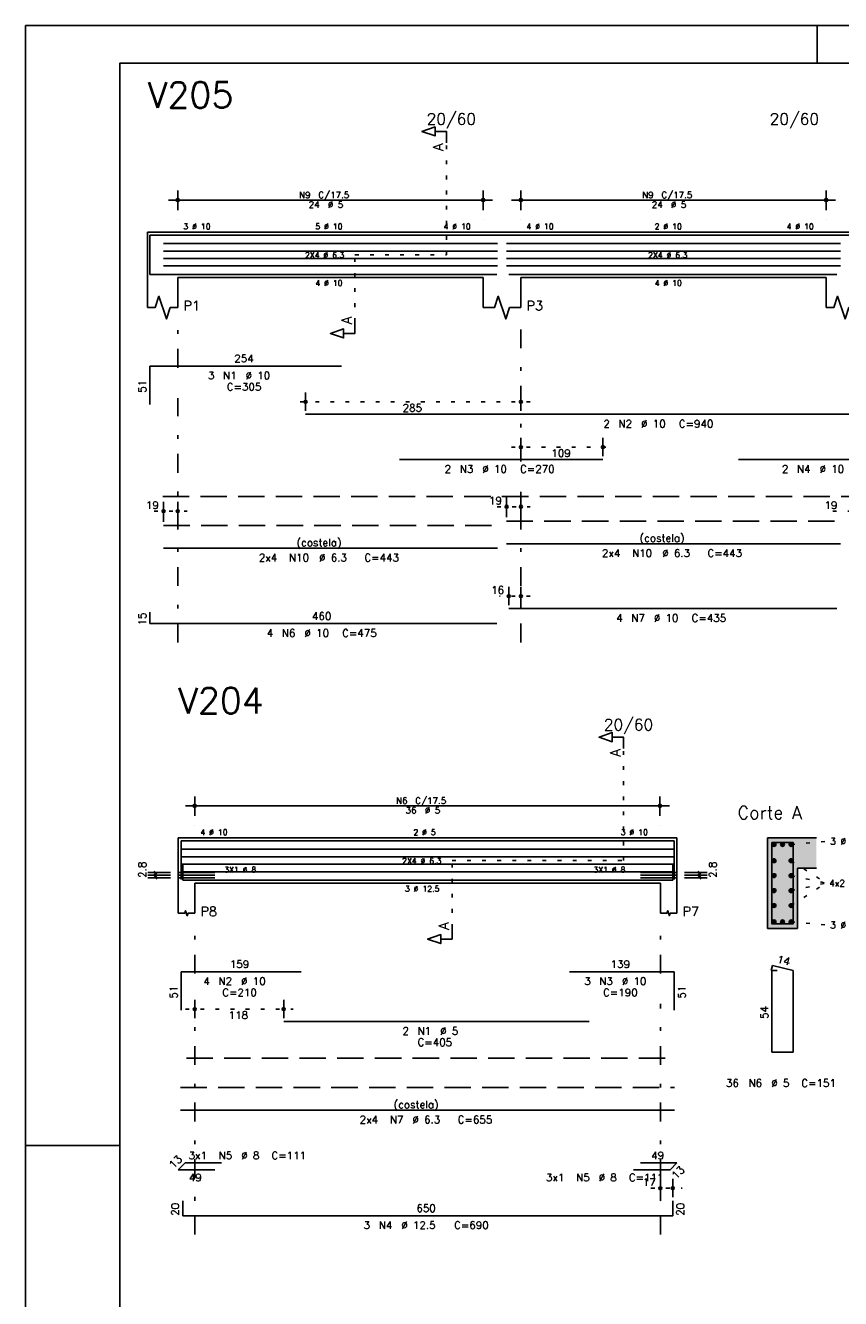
# Model space of a CAD drawing. Extents: x 0 to 84.1, y 0 to 59.4.
# Tile 2 of 7: x 0 to 21.6, y 25.6 to 59.4. Entities that reach past the tile are written whole.
import ezdxf

# ---------------------------------------------------------------- set-up
doc = ezdxf.new("R2010")
doc.units = 0
doc.header["$MEASUREMENT"] = 0
for name, pattern in [('ESTILO_TQS_0001', [1, 0.7, -0.3]), ('ESTILO_TQS_0002', [0.4, 0.1, -0.3]), ('ESTILO_TQS_0003', [1.5, 0.5, -0.4, 0.1, -0.5])]:
    doc.linetypes.add(name, pattern=pattern)
for name, color, linetype in [('1', 1, 'CONTINUOUS'), ('10', 10, 'CONTINUOUS'), ('2', 2, 'CONTINUOUS'), ('4', 4, 'CONTINUOUS'), ('6', 6, 'CONTINUOUS'), ('7', 7, 'CONTINUOUS')]:
    doc.layers.add(name, color=color, linetype=linetype)
doc.styles.get("Standard").update_dxf_attribs({"font": 'ROMANS.SHX'})

msp = doc.modelspace()

# ---------------------------------------------------------------- linework, layer by layer
at = {"layer": '1', "linetype": 'ESTILO_TQS_0002'}
for p, q in [((11.165, 53.32), (11.165, 56.29)), ((8.74, 51.535), (8.74, 53.32)), ((8.74, 53.32), (11.165, 53.32)), ((13.39, 49.42), (7.18012, 49.42)), ((12.89, 48.22), (15.56888, 48.22)), ((12.512, 46.64), (13.39, 46.64)), ((3.412, 46.52), (4.29, 46.52)), ((21.412, 46.52), (22.29, 46.52)), ((13.39, 44.27), (12.57, 44.27)), ((15.8649, 37.26), (15.8649, 40.23)), ((20.3059, 37.685), (21.2509, 37.77)), ((11.3154, 35.475), (11.3154, 37.26)), ((11.3154, 37.26), (15.8649, 37.26)), ((20.3059, 37.25448), (21.2359, 36.66)), ((20.3059, 36.85816), (21.2359, 36.66)), ((20.3059, 36.06552), (21.2359, 36.66)), ((20.3059, 36.46184), (21.2359, 36.66)), ((20.3059, 35.635), (21.2509, 35.55)), ((4.2409, 33.32), (7.10058, 33.32)), ((16.5899, 28.57), (17.4204, 28.57))]:
    msp.add_line(p, q, dxfattribs=at)
at = {"layer": '1', "linetype": 'ESTILO_TQS_0001'}
for p, q in [((3.64, 46.915), (29.34, 46.915)), ((4.2704, 32.015), (17.0604, 32.015))]:
    msp.add_line(p, q, dxfattribs=at)
at = {"layer": '1', "linetype": 'Continuous'}
for centre in [(19.8559, 37.685), (20.0809, 37.685), (20.3059, 37.685), (19.8559, 37.25448), (20.3059, 37.25448), (19.8559, 36.85816), (20.3059, 36.85816), (19.8559, 36.46184), (20.3059, 36.46184), (19.8559, 36.06552), (20.3059, 36.06552), (19.8559, 35.635), (20.0809, 35.635), (20.3059, 35.635)]:
    msp.add_circle(centre, 0.05, dxfattribs=at)
at = {"layer": '1', "color": 9, "linetype": 'Continuous'}
for points in [[(19.9059, 37.685), (19.8309, 37.728301), (19.808915, 37.702101)], [(19.9059, 37.685), (19.808915, 37.702101), (19.808915, 37.667899)], [(19.9059, 37.685), (19.808915, 37.667899), (19.8309, 37.641699)], [(19.9059, 37.685), (19.864582, 37.73424), (19.8309, 37.728301)], [(19.9059, 37.685), (19.8309, 37.641699), (19.864582, 37.63576)], [(19.9059, 37.685), (19.894202, 37.717139), (19.864582, 37.73424)], [(19.9059, 37.685), (19.864582, 37.63576), (19.894202, 37.652861)], [(19.9059, 37.685), (19.894202, 37.652861), (19.9059, 37.685)], [(20.1309, 37.685), (20.0559, 37.728301), (20.033915, 37.702101)], [(20.1309, 37.685), (20.033915, 37.702101), (20.033915, 37.667899)], [(20.1309, 37.685), (20.033915, 37.667899), (20.0559, 37.641699)], [(20.1309, 37.685), (20.089582, 37.73424), (20.0559, 37.728301)], [(20.1309, 37.685), (20.0559, 37.641699), (20.089582, 37.63576)], [(20.1309, 37.685), (20.119202, 37.717139), (20.089582, 37.73424)], [(20.1309, 37.685), (20.089582, 37.63576), (20.119202, 37.652861)], [(20.1309, 37.685), (20.119202, 37.652861), (20.1309, 37.685)], [(20.3559, 37.685), (20.2809, 37.728301), (20.258915, 37.702101)], [(20.3559, 37.685), (20.258915, 37.702101), (20.258915, 37.667899)], [(20.3559, 37.685), (20.258915, 37.667899), (20.2809, 37.641699)], [(20.3559, 37.685), (20.314582, 37.73424), (20.2809, 37.728301)], [(20.3559, 37.685), (20.2809, 37.641699), (20.314582, 37.63576)], [(20.3559, 37.685), (20.344202, 37.717139), (20.314582, 37.73424)], [(20.3559, 37.685), (20.314582, 37.63576), (20.344202, 37.652861)], [(20.3559, 37.685), (20.344202, 37.652861), (20.3559, 37.685)], [(19.9059, 37.25448), (19.8309, 37.297781), (19.808915, 37.271581)], [(19.9059, 37.25448), (19.808915, 37.271581), (19.808915, 37.237379)], [(19.9059, 37.25448), (19.808915, 37.237379), (19.8309, 37.211179)], [(19.9059, 37.25448), (19.864582, 37.30372), (19.8309, 37.297781)], [(19.9059, 37.25448), (19.8309, 37.211179), (19.864582, 37.20524)], [(19.9059, 37.25448), (19.894202, 37.286619), (19.864582, 37.30372)], [(19.9059, 37.25448), (19.864582, 37.20524), (19.894202, 37.222341)], [(19.9059, 37.25448), (19.894202, 37.222341), (19.9059, 37.25448)], [(20.3559, 37.25448), (20.2809, 37.297781), (20.258915, 37.271581)], [(20.3559, 37.25448), (20.258915, 37.271581), (20.258915, 37.237379)], [(20.3559, 37.25448), (20.258915, 37.237379), (20.2809, 37.211179)], [(20.3559, 37.25448), (20.314582, 37.30372), (20.2809, 37.297781)], [(20.3559, 37.25448), (20.2809, 37.211179), (20.314582, 37.20524)], [(20.3559, 37.25448), (20.344202, 37.286619), (20.314582, 37.30372)], [(20.3559, 37.25448), (20.314582, 37.20524), (20.344202, 37.222341)], [(20.3559, 37.25448), (20.344202, 37.222341), (20.3559, 37.25448)], [(19.9059, 36.85816), (19.8309, 36.901461), (19.808915, 36.875261)], [(19.9059, 36.85816), (19.808915, 36.875261), (19.808915, 36.841059)], [(19.9059, 36.85816), (19.808915, 36.841059), (19.8309, 36.814859)], [(19.9059, 36.85816), (19.864582, 36.9074), (19.8309, 36.901461)], [(19.9059, 36.85816), (19.8309, 36.814859), (19.864582, 36.80892)], [(19.9059, 36.85816), (19.894202, 36.890299), (19.864582, 36.9074)], [(19.9059, 36.85816), (19.864582, 36.80892), (19.894202, 36.826021)], [(19.9059, 36.85816), (19.894202, 36.826021), (19.9059, 36.85816)], [(20.3559, 36.85816), (20.2809, 36.901461), (20.258915, 36.875261)], [(20.3559, 36.85816), (20.258915, 36.875261), (20.258915, 36.841059)], [(20.3559, 36.85816), (20.258915, 36.841059), (20.2809, 36.814859)], [(20.3559, 36.85816), (20.314582, 36.9074), (20.2809, 36.901461)], [(20.3559, 36.85816), (20.2809, 36.814859), (20.314582, 36.80892)], [(20.3559, 36.85816), (20.344202, 36.890299), (20.314582, 36.9074)], [(20.3559, 36.85816), (20.314582, 36.80892), (20.344202, 36.826021)], [(20.3559, 36.85816), (20.344202, 36.826021), (20.3559, 36.85816)], [(19.9059, 36.46184), (19.8309, 36.505141), (19.808915, 36.478941)], [(19.9059, 36.46184), (19.808915, 36.478941), (19.808915, 36.444739)], [(19.9059, 36.46184), (19.808915, 36.444739), (19.8309, 36.418539)], [(19.9059, 36.46184), (19.864582, 36.51108), (19.8309, 36.505141)], [(19.9059, 36.46184), (19.8309, 36.418539), (19.864582, 36.4126)], [(19.9059, 36.46184), (19.894202, 36.493979), (19.864582, 36.51108)], [(19.9059, 36.46184), (19.864582, 36.4126), (19.894202, 36.429701)], [(19.9059, 36.46184), (19.894202, 36.429701), (19.9059, 36.46184)], [(20.3559, 36.46184), (20.2809, 36.505141), (20.258915, 36.478941)], [(20.3559, 36.46184), (20.258915, 36.478941), (20.258915, 36.444739)], [(20.3559, 36.46184), (20.258915, 36.444739), (20.2809, 36.418539)], [(20.3559, 36.46184), (20.314582, 36.51108), (20.2809, 36.505141)], [(20.3559, 36.46184), (20.2809, 36.418539), (20.314582, 36.4126)], [(20.3559, 36.46184), (20.344202, 36.493979), (20.314582, 36.51108)], [(20.3559, 36.46184), (20.314582, 36.4126), (20.344202, 36.429701)], [(20.3559, 36.46184), (20.344202, 36.429701), (20.3559, 36.46184)], [(19.9059, 36.06552), (19.8309, 36.108821), (19.808915, 36.082621)], [(19.9059, 36.06552), (19.808915, 36.082621), (19.808915, 36.048419)], [(19.9059, 36.06552), (19.808915, 36.048419), (19.8309, 36.022219)], [(19.9059, 36.06552), (19.864582, 36.11476), (19.8309, 36.108821)], [(19.9059, 36.06552), (19.8309, 36.022219), (19.864582, 36.01628)], [(19.9059, 36.06552), (19.894202, 36.097659), (19.864582, 36.11476)], [(19.9059, 36.06552), (19.864582, 36.01628), (19.894202, 36.033381)], [(19.9059, 36.06552), (19.894202, 36.033381), (19.9059, 36.06552)], [(20.3559, 36.06552), (20.2809, 36.108821), (20.258915, 36.082621)], [(20.3559, 36.06552), (20.258915, 36.082621), (20.258915, 36.048419)], [(20.3559, 36.06552), (20.258915, 36.048419), (20.2809, 36.022219)], [(20.3559, 36.06552), (20.314582, 36.11476), (20.2809, 36.108821)], [(20.3559, 36.06552), (20.2809, 36.022219), (20.314582, 36.01628)], [(20.3559, 36.06552), (20.344202, 36.097659), (20.314582, 36.11476)], [(20.3559, 36.06552), (20.314582, 36.01628), (20.344202, 36.033381)], [(20.3559, 36.06552), (20.344202, 36.033381), (20.3559, 36.06552)], [(19.9059, 35.635), (19.8309, 35.678301), (19.808915, 35.652101)], [(19.9059, 35.635), (19.808915, 35.652101), (19.808915, 35.617899)], [(19.9059, 35.635), (19.808915, 35.617899), (19.8309, 35.591699)], [(19.9059, 35.635), (19.864582, 35.68424), (19.8309, 35.678301)], [(19.9059, 35.635), (19.8309, 35.591699), (19.864582, 35.58576)], [(19.9059, 35.635), (19.894202, 35.667139), (19.864582, 35.68424)], [(19.9059, 35.635), (19.864582, 35.58576), (19.894202, 35.602861)], [(19.9059, 35.635), (19.894202, 35.602861), (19.9059, 35.635)], [(20.1309, 35.635), (20.0559, 35.678301), (20.033915, 35.652101)], [(20.1309, 35.635), (20.033915, 35.652101), (20.033915, 35.617899)], [(20.1309, 35.635), (20.033915, 35.617899), (20.0559, 35.591699)], [(20.1309, 35.635), (20.089582, 35.68424), (20.0559, 35.678301)], [(20.1309, 35.635), (20.0559, 35.591699), (20.089582, 35.58576)], [(20.1309, 35.635), (20.119202, 35.667139), (20.089582, 35.68424)], [(20.1309, 35.635), (20.089582, 35.58576), (20.119202, 35.602861)], [(20.1309, 35.635), (20.119202, 35.602861), (20.1309, 35.635)], [(20.3559, 35.635), (20.2809, 35.678301), (20.258915, 35.652101)], [(20.3559, 35.635), (20.258915, 35.652101), (20.258915, 35.617899)], [(20.3559, 35.635), (20.258915, 35.617899), (20.2809, 35.591699)], [(20.3559, 35.635), (20.314582, 35.68424), (20.2809, 35.678301)], [(20.3559, 35.635), (20.2809, 35.591699), (20.314582, 35.58576)], [(20.3559, 35.635), (20.344202, 35.667139), (20.314582, 35.68424)], [(20.3559, 35.635), (20.314582, 35.58576), (20.344202, 35.602861)], [(20.3559, 35.635), (20.344202, 35.602861), (20.3559, 35.635)]]:
    msp.add_solid(points, dxfattribs=at)
at = {"layer": '10', "color": 9, "linetype": 'Continuous'}
for points in [[(19.6809, 35.46), (20.4809, 35.46), (19.6809, 37.86)], [(20.4809, 35.46), (20.4809, 37.06), (19.6809, 37.86)], [(19.6809, 37.86), (20.4809, 37.06), (20.9809, 37.86)], [(20.4809, 37.06), (20.9809, 37.06), (20.9809, 37.86)]]:
    msp.add_solid(points, dxfattribs=at)
at = {"layer": '2', "linetype": 'Continuous'}
for p, q in [((84.100006, 59.400002), (0, 59.400002)), ((0, 59.400002), (0, 0)), ((21, 59.400002), (21, 58.400002)), ((4.04, 54.5), (4.04, 55.02)), ((12.14, 54.5), (12.14, 55.02)), ((13.14, 54.5), (13.14, 55.02)), ((21.24, 54.5), (21.24, 55.02)), ((3.79, 54.77), (12.39, 54.77)), ((12.89, 54.77), (21.49, 54.77)), ((4.04, 54.25), (4.04, 54.25)), ((12.14, 54.25), (12.14, 54.25)), ((13.14, 54.25), (13.14, 54.25)), ((21.24, 54.25), (21.24, 54.25)), ((3.24, 53.92), (3.24, 52.72)), ((3.24, 53.92), (4.04, 53.92)), ((4.04, 53.92), (12.14, 53.92)), ((12.14, 53.92), (13.14, 53.92)), ((13.14, 53.92), (21.24, 53.92)), ((21.24, 53.92), (22.04, 53.92)), ((3.24, 52.72), (3.24, 51.92)), ((4.04, 52.72), (12.14, 52.72)), ((4.04, 52.72), (4.04, 51.92)), ((12.14, 52.72), (12.14, 51.92)), ((13.14, 52.72), (21.24, 52.72)), ((13.14, 52.72), (13.14, 51.92)), ((21.24, 52.72), (21.24, 51.92)), ((7.43012, 49.18), (7.43012, 49.67)), ((13.14, 49.18), (13.14, 49.67)), ((7.43012, 49.08), (7.43012, 49.08)), ((13.14, 49.08), (13.14, 49.08)), ((13.14, 47.98), (13.14, 48.47)), ((15.31888, 47.98), (15.31888, 48.47)), ((13.14, 47.88), (13.14, 47.88)), ((15.31888, 47.88), (15.31888, 47.88)), ((3.662, 46.24), (3.662, 46.77)), ((4.04, 46.24), (4.04, 46.77)), ((12.762, 46.36), (12.762, 46.89)), ((13.14, 46.36), (13.14, 46.89)), ((12.762, 46.26), (12.762, 46.26)), ((13.14, 46.26), (13.14, 46.26)), ((3.662, 46.14), (3.662, 46.14)), ((4.04, 46.14), (4.04, 46.14)), ((12.82, 44.03), (12.82, 44.52)), ((13.14, 44.03), (13.14, 44.52)), ((12.82, 43.93), (12.82, 43.93)), ((13.14, 43.93), (13.14, 43.93)), ((4.4909, 38.44), (4.4909, 38.96)), ((16.8309, 38.44), (16.8309, 38.96)), ((4.2409, 38.71), (17.0809, 38.71)), ((4.4909, 38.19), (4.4909, 38.19)), ((16.8309, 38.19), (16.8309, 38.19)), ((4.0499, 37.86), (4.0499, 36.66)), ((4.0499, 37.86), (4.4909, 37.86)), ((4.4909, 37.86), (16.8399, 37.86)), ((16.8399, 37.86), (17.2809, 37.86)), ((17.2809, 37.86), (17.2809, 36.66)), ((20.9809, 37.86), (19.6809, 37.86)), ((19.6809, 37.86), (19.6809, 35.46)), ((3.8499, 36.94), (3.2499, 36.94)), ((3.8499, 36.87), (3.2499, 36.87)), ((3.8499, 36.8), (3.2499, 36.8)), ((3.4849, 36.905), (3.4149, 36.975)), ((3.4849, 36.835), (3.4149, 36.905)), ((3.4849, 36.765), (3.4149, 36.835)), ((3.4499, 36.8), (3.4499, 36.94)), ((17.4809, 36.94), (18.0809, 36.94)), ((17.4809, 36.87), (18.0809, 36.87)), ((17.4809, 36.8), (18.0809, 36.8)), ((17.9159, 36.905), (17.8459, 36.975)), ((17.9159, 36.835), (17.8459, 36.905)), ((17.9159, 36.765), (17.8459, 36.835)), ((17.8809, 36.8), (17.8809, 36.94)), ((20.4809, 35.46), (20.4809, 37.06)), ((20.4809, 37.06), (20.9809, 37.06)), ((4.0499, 36.66), (4.0499, 35.86)), ((4.4909, 36.66), (16.8399, 36.66)), ((4.4909, 36.66), (4.4909, 35.86)), ((16.8399, 36.66), (16.8399, 35.86)), ((17.2809, 36.66), (17.2809, 35.86)), ((19.6809, 35.46), (20.4809, 35.46)), ((4.4909, 33.08), (4.4909, 33.57)), ((6.85058, 33.08), (6.85058, 33.57)), ((4.4909, 32.98), (4.4909, 32.98)), ((6.85058, 32.98), (6.85058, 32.98)), ((0, 29.700001), (0.5, 29.700001)), ((0.5, 29.700001), (1.5, 29.700001)), ((1.5, 29.700001), (2.5, 29.700001)), ((16.8399, 28.33), (16.8399, 28.82)), ((17.1704, 28.33), (17.1704, 28.82)), ((16.8399, 28.23), (16.8399, 28.23)), ((17.1704, 28.23), (17.1704, 28.23))]:
    msp.add_line(p, q, dxfattribs=at)
at = {"layer": '2', "linetype": 'ESTILO_TQS_0003'}
for p, q in [((4.04, 50.322), (4.04, 51.62)), ((13.14, 47.842), (13.14, 51.62)), ((4.04, 43.04), (4.04, 49.518)), ((13.14, 43.04), (13.14, 47.038)), ((4.4909, 34.262), (4.4909, 35.56)), ((16.8399, 34.262), (16.8399, 35.56)), ((4.4909, 27.34), (4.4909, 33.458)), ((16.8399, 27.34), (16.8399, 33.458))]:
    msp.add_line(p, q, dxfattribs=at)
at = {"layer": '2', "linetype": 'Continuous'}
for points in [[(83.100006, 1), (2.5, 1), (2.5, 58.400002), (83.100006, 58.400002), (83.100006, 1)], [(11.165, 56.29), (11.165, 56.59), (10.865, 56.59), (10.865, 56.47), (10.515, 56.59), (10.865, 56.71), (10.865, 56.59)], [(3.24, 51.92), (3.44, 51.92), (3.54, 52.22), (3.74, 51.62), (3.84, 51.92), (4.04, 51.92)], [(12.14, 51.92), (12.44, 51.92), (12.54, 52.22), (12.74, 51.62), (12.84, 51.92), (13.14, 51.92)], [(21.24, 51.92), (21.44, 51.92), (21.54, 52.22), (21.74, 51.62), (21.84, 51.92), (22.04, 51.92)], [(8.74, 51.535), (8.74, 51.235), (8.44, 51.235), (8.44, 51.115), (8.09, 51.235), (8.44, 51.355), (8.44, 51.235)], [(15.8649, 40.23), (15.8649, 40.53), (15.5649, 40.53), (15.5649, 40.41), (15.2149, 40.53), (15.5649, 40.65), (15.5649, 40.53)], [(4.0499, 35.86), (4.2263, 35.86), (4.24835, 35.92615), (4.29245, 35.79385), (4.3145, 35.86), (4.4909, 35.86)], [(16.8399, 35.86), (17.0163, 35.86), (17.03835, 35.92615), (17.08245, 35.79385), (17.1045, 35.86), (17.2809, 35.86)], [(11.3154, 35.475), (11.3154, 35.175), (11.0154, 35.175), (11.0154, 35.055), (10.6654, 35.175), (11.0154, 35.295), (11.0154, 35.175)]]:
    msp.add_lwpolyline(points, dxfattribs=at)
for centre, radius in [((4.04, 54.77), 0.041625), ((4.04, 54.77), 0.02075), ((12.14, 54.77), 0.041625), ((12.14, 54.77), 0.02075), ((13.14, 54.77), 0.041625), ((13.14, 54.77), 0.02075), ((21.24, 54.77), 0.041625), ((21.24, 54.77), 0.02075), ((7.43012, 49.42), 0.04), ((7.43012, 49.42), 0.02), ((13.14, 49.42), 0.04), ((13.14, 49.42), 0.02), ((13.14, 48.22), 0.04), ((13.14, 48.22), 0.02), ((15.31888, 48.22), 0.04), ((15.31888, 48.22), 0.02), ((12.762, 46.64), 0.04), ((12.762, 46.64), 0.02), ((13.14, 46.64), 0.04), ((13.14, 46.64), 0.02), ((3.662, 46.52), 0.04), ((3.662, 46.52), 0.02), ((4.04, 46.52), 0.04), ((4.04, 46.52), 0.02), ((12.82, 44.27), 0.04), ((12.82, 44.27), 0.02), ((13.14, 44.27), 0.04), ((13.14, 44.27), 0.02), ((4.4909, 38.71), 0.041625), ((4.4909, 38.71), 0.02075), ((16.8309, 38.71), 0.041625), ((16.8309, 38.71), 0.02075), ((4.4909, 33.32), 0.04), ((4.4909, 33.32), 0.02), ((6.85058, 33.32), 0.04), ((6.85058, 33.32), 0.02), ((16.8399, 28.57), 0.04), ((16.8399, 28.57), 0.02), ((17.1704, 28.57), 0.04), ((17.1704, 28.57), 0.02)]:
    msp.add_circle(centre, radius, dxfattribs=at)
at = {"layer": '4', "linetype": 'Continuous'}
for p, q in [((3.3, 52.82), (3.3, 53.84)), ((3.3, 53.84), (8.38, 53.84)), ((7.43012, 53.84), (26.23012, 53.84)), ((9.91888, 53.84), (15.31888, 53.84)), ((18.91452, 53.84), (24.21452, 53.84)), ((3.662, 53.61724), (12.5182, 53.61724)), ((3.662, 53.41908), (12.5182, 53.41908)), ((12.762, 53.61724), (21.618, 53.61724)), ((12.762, 53.41908), (21.618, 53.41908)), ((3.3, 53.1), (3.3, 52.8)), ((3.662, 53.22092), (12.5182, 53.22092)), ((3.662, 53.02276), (12.5182, 53.02276)), ((12.762, 53.22092), (21.618, 53.22092)), ((12.762, 53.02276), (21.618, 53.02276)), ((3.3, 52.8), (12.5, 52.8)), ((12.82, 52.8), (21.52, 52.8)), ((4.1129, 37.55724), (17.2183, 37.55724)), ((4.1304, 36.76), (4.1304, 37.78)), ((4.1304, 37.78), (7.3104, 37.78)), ((6.85058, 37.78), (14.95058, 37.78)), ((14.4309, 37.78), (17.2109, 37.78)), ((17.2109, 37.78), (17.2109, 36.76)), ((4.1129, 37.35908), (17.2183, 37.35908)), ((4.1129, 37.16092), (17.2183, 37.16092)), ((4.1704, 37.14), (4.1704, 36.74)), ((17.1704, 36.74), (17.1704, 37.14)), ((5.0199, 36.94), (4.0499, 36.94)), ((5.0199, 36.87), (4.0499, 36.87)), ((5.0199, 36.8), (4.0499, 36.8)), ((4.1129, 36.96276), (17.2183, 36.96276)), ((16.3109, 36.94), (17.2809, 36.94)), ((16.3109, 36.87), (17.2809, 36.87)), ((16.3109, 36.8), (17.2809, 36.8)), ((4.1704, 36.74), (17.1704, 36.74))]:
    msp.add_line(p, q, dxfattribs=at)
msp.add_lwpolyline([(19.8009, 37.74), (19.8009, 35.58), (20.3609, 35.58), (20.3609, 37.74), (19.8009, 37.74)], dxfattribs=at)
at = {"layer": '6', "linetype": 'Continuous'}
for p, q in [((3.3, 49.35), (3.3, 50.37)), ((3.3, 50.37), (8.38, 50.37)), ((7.43012, 49.09), (26.23012, 49.09)), ((9.91888, 47.89), (15.31888, 47.89)), ((18.91452, 47.89), (24.21452, 47.89)), ((12.762, 45.66), (21.618, 45.66)), ((3.662, 45.54), (12.5182, 45.54)), ((12.82, 43.94), (21.52, 43.94)), ((3.3, 43.84), (3.3, 43.54)), ((3.3, 43.54), (12.5, 43.54)), ((19.818682, 34.48), (19.783682, 34.344446)), ((20.3609, 34.34), (19.818682, 34.48)), ((4.1304, 33.29), (4.1304, 34.31)), ((4.1304, 34.31), (7.3104, 34.31)), ((14.4309, 34.31), (17.2109, 34.31)), ((17.2109, 34.31), (17.2109, 33.29)), ((19.9409, 34.34), (19.8009, 34.34)), ((19.8009, 34.34), (19.8009, 32.18)), ((20.3609, 32.18), (20.3609, 34.34)), ((6.85058, 32.99), (14.95058, 32.99)), ((19.8009, 32.18), (20.3609, 32.18)), ((4.1129, 30.64), (17.2183, 30.64)), ((4.0499, 29.056152), (4.233748, 29.24)), ((5.0199, 29.056152), (4.0499, 29.056152)), ((4.233748, 29.24), (5.203748, 29.24)), ((17.097052, 29.056152), (16.127052, 29.056152)), ((16.3109, 29.24), (17.2809, 29.24)), ((17.2809, 29.24), (17.097052, 29.056152)), ((4.1704, 28.24), (4.1704, 27.84)), ((17.1704, 27.84), (17.1704, 28.24)), ((4.1704, 27.84), (17.1704, 27.84))]:
    msp.add_line(p, q, dxfattribs=at)
at = {"layer": '6', "linetype": 'ESTILO_TQS_0001'}
for p, q in [((12.762, 46.26), (21.618, 46.26)), ((3.662, 46.14), (12.5182, 46.14)), ((4.1129, 31.24), (17.2183, 31.24))]:
    msp.add_line(p, q, dxfattribs=at)

# ---------------------------------------------------------------- texts
at = {"layer": '2', "linetype": 'Continuous'}
for s, height, p in [('20/60', 0.3, (10.64, 56.77)), ('20/60', 0.3, (19.74, 56.77)), ('N9', 0.17, (7.257, 54.821)), ('24', 0.17, (7.512, 54.566)), ('C/17.5', 0.17, (7.767, 54.821)), ('%%c 5', 0.17, (8.022, 54.566)), ('N9', 0.17, (16.357, 54.821)), ('24', 0.17, (16.612, 54.566)), ('C/17.5', 0.17, (16.867, 54.821)), ('%%c 5', 0.17, (17.122, 54.566)), ('3 %%c 10', 0.15, (4.19, 53.995)), ('5 %%c 10', 0.15, (7.69, 53.995)), ('4 %%c 10', 0.15, (11.09, 53.995)), ('4 %%c 10', 0.15, (13.29, 53.995)), ('2 %%c 10', 0.15, (16.69, 53.995)), ('4 %%c 10', 0.15, (20.19, 53.995)), ('2X4 %%c 6.3', 0.15, (7.4151, 53.23592)), ('2X4 %%c 6.3', 0.15, (16.515, 53.23592)), ('4 %%c 10', 0.15, (7.69, 52.495)), ('4 %%c 10', 0.15, (16.69, 52.495)), ('P1', 0.25, (4.19, 51.845)), ('P3', 0.25, (13.29, 51.845)), ('254', 0.2, (5.54, 50.47)), ('3', 0.2, (4.84, 50.02)), ('N1', 0.2, (5.24, 50.02)), ('%%c 10', 0.2, (5.84, 50.02)), ('C=305', 0.2, (5.34, 49.72)), ('285', 0.2, (10.00506, 49.16)), ('2', 0.2, (15.33012, 48.74)), ('N2', 0.2, (15.73012, 48.74)), ('%%c 10', 0.2, (16.33012, 48.74)), ('C=940', 0.2, (17.33012, 48.74)), ('109', 0.2, (13.94944, 47.96)), ('2', 0.2, (11.11888, 47.54)), ('N3', 0.2, (11.51888, 47.54)), ('%%c 10', 0.2, (12.11888, 47.54)), ('C=270', 0.2, (13.11888, 47.54)), ('2', 0.2, (20.06452, 47.54)), ('N4', 0.2, (20.46452, 47.54)), ('%%c 10', 0.2, (21.06452, 47.54)), ('19', 0.2, (3.195333, 46.58)), ('19', 0.2, (12.295333, 46.7)), ('19', 0.2, (21.195333, 46.58)), ('(costela)', 0.2, (16.29, 45.71)), ('(costela)', 0.2, (7.1901, 45.59)), ('2x4', 0.2, (6.1901, 45.19)), ('N10', 0.2, (6.9901, 45.19)), ('%%c 6.3', 0.2, (7.7901, 45.19)), ('C=443', 0.2, (8.9901, 45.19)), ('2x4', 0.2, (15.29, 45.31)), ('N10', 0.2, (16.09, 45.31)), ('%%c 6.3', 0.2, (16.89, 45.31)), ('C=443', 0.2, (18.09, 45.31)), ('16', 0.2, (12.353333, 44.33)), ('460', 0.2, (7.6, 43.64)), ('4', 0.2, (15.67, 43.59)), ('N7', 0.2, (16.07, 43.59)), ('%%c 10', 0.2, (16.67, 43.59)), ('C=435', 0.2, (17.67, 43.59)), ('4', 0.2, (6.4, 43.19)), ('N6', 0.2, (6.8, 43.19)), ('%%c 10', 0.2, (7.4, 43.19)), ('C=475', 0.2, (8.4, 43.19)), ('20/60', 0.3, (15.3399, 40.71)), ('N6', 0.17, (9.8279, 38.761)), ('C/17.5', 0.17, (10.3379, 38.761)), ('36', 0.17, (10.0829, 38.506)), ('%%c 5', 0.17, (10.5929, 38.506)), ('Corte A', 0.34, (18.8909, 38.36)), ('4 %%c 10', 0.15, (4.6409, 37.935)), ('2 %%c 5', 0.15, (10.2904, 37.935)), ('3 %%c 10', 0.15, (15.7899, 37.935)), ('3 %%c 10', 0.18, (21.3409, 37.68)), ('2X4 %%c 6.3', 0.15, (9.9906, 37.17592)), (' 3X1 %%c 8', 0.15, (5.1699, 36.94)), (' 3X1 %%c 8', 0.15, (14.9609, 36.94)), ('3 %%c 12.5', 0.15, (10.0654, 36.435)), ('4x2 %%c 6.3', 0.17, (21.3209, 36.575)), ('P8', 0.25, (4.6409, 35.785)), ('P7', 0.25, (17.4309, 35.785)), ('3 %%c 12.5', 0.18, (21.3409, 35.46)), ('159', 0.2, (5.4204, 34.41)), ('139', 0.2, (15.5209, 34.41)), ('4', 0.2, (4.7204, 33.96)), ('N2', 0.2, (5.1204, 33.96)), ('%%c 10', 0.2, (5.7204, 33.96)), ('3', 0.2, (14.8209, 33.96)), ('N3', 0.2, (15.2209, 33.96)), ('%%c 10', 0.2, (15.8209, 33.96)), ('C=210', 0.2, (5.2204, 33.66)), ('C=190', 0.2, (15.3209, 33.66)), ('118', 0.2, (5.39074, 33.06)), ('2', 0.2, (10.00058, 32.64)), ('N1', 0.2, (10.40058, 32.64)), ('%%c 5', 0.2, (11.00058, 32.64)), ('C=405', 0.2, (10.40058, 32.34)), ('36', 0.2, (18.5809, 31.26)), ('N6', 0.2, (19.1809, 31.26)), ('%%c 5', 0.2, (19.7809, 31.26)), ('C=151', 0.2, (20.5809, 31.26)), ('(costela)', 0.2, (9.7656, 30.69)), ('2x4', 0.2, (8.8656, 30.29)), ('N7', 0.2, (9.6656, 30.29)), ('%%c 6.3', 0.2, (10.2656, 30.29)), ('C=655', 0.2, (11.4656, 30.29)), ('3x1', 0.2, (4.325672, 29.34)), ('N5', 0.2, (5.125672, 29.34)), ('%%c 8', 0.2, (5.725672, 29.34)), ('C=111', 0.2, (6.525672, 29.34)), ('49', 0.2, (16.5959, 29.34)), ('49', 0.2, (4.3349, 28.756152)), ('3x1', 0.2, (13.805128, 28.756152)), ('N5', 0.2, (14.605128, 28.756152)), ('%%c 8', 0.2, (15.205128, 28.756152)), ('C=111', 0.2, (16.005128, 28.756152)), ('17', 0.2, (16.373233, 28.63)), ('650', 0.2, (10.3704, 27.94)), ('3', 0.2, (8.9704, 27.49)), ('N4', 0.2, (9.3704, 27.49)), ('%%c 12.5', 0.2, (9.9704, 27.49)), ('C=690', 0.2, (11.3704, 27.49))]:
    msp.add_text(s, height=height, dxfattribs=at).set_placement(p)
for s, height, rotation, p in [('A', 0.272, 90, (11.0834, 56.0724)), ('A', 0.272, 90, (8.6584, 51.4806)), ('51', 0.2, 90, (3.2, 49.66)), ('15', 0.2, 90, (3.2, 43.49)), ('A', 0.272, 90, (15.7833, 40.0124)), ('2.8', 0.2, 90, (3.1999, 36.8)), ('2.8', 0.2, 90, (18.3309, 36.8)), ('A', 0.272, 90, (11.2338, 35.4206)), ('14', 0.2, 345.522488, (19.921142, 34.556825)), ('51', 0.2, 90, (4.0304, 33.6)), ('51', 0.2, 90, (17.5109, 33.6)), ('54', 0.2, 90, (19.7009, 33.06)), ('13', 0.2, 45, (3.929692, 29.077365)), ('13', 0.2, 45, (17.259687, 28.794523)), ('20', 0.2, 90, (4.0704, 27.84)), ('20', 0.2, 90, (17.4704, 27.84))]:
    msp.add_text(s, height=height, rotation=rotation, dxfattribs=at).set_placement(p)
at = {"layer": '7', "linetype": 'Continuous'}
for s, p in [('V205', (3.24, 57.22)), ('V204', (4.0499, 41.16))]:
    msp.add_text(s, height=0.68, dxfattribs=at).set_placement(p)

doc.saveas('drawing.dxf')
